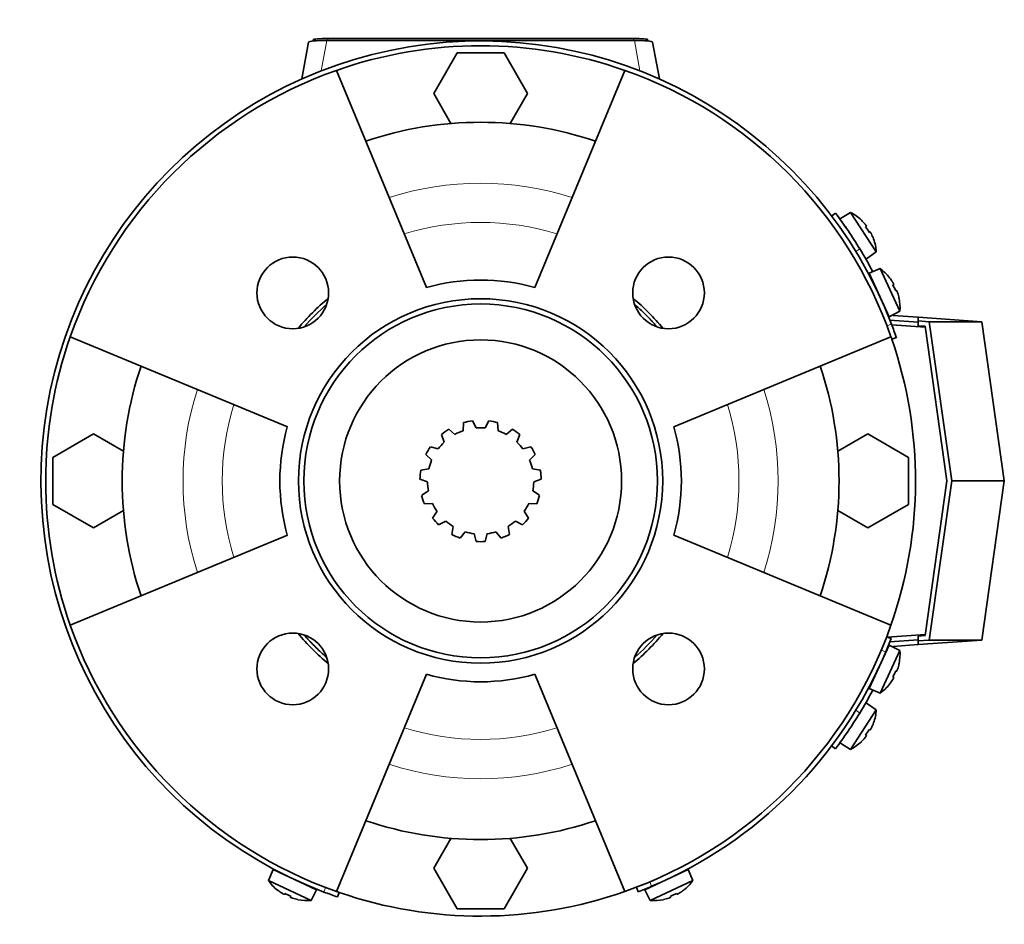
# Model space of a CAD drawing. Header units: millimetres. Extents: x 150 to 747, y -468 to 1127.
# Tile 12 of 12: x 150 to 356, y 938 to 1127. Entities that reach past the tile are written whole.
import ezdxf

# ---------------------------------------------------------------- set-up
doc = ezdxf.new("R2010")
doc.units = ezdxf.units.MM
for name, color, linetype in [('LOW_134-1', 7, 'Continuous'), ('M5X8_UNI7687', 7, 'Continuous'), ('VSI134_FILTRO_A', 7, 'Continuous'), ('VSI134_FILTRO_B', 7, 'Continuous'), ('VSI134_GIUNTO_8×', 7, 'Continuous'), ('VSI134_SUPPORTO_', 7, 'Continuous'), ('VSI134_TERMINALE', 7, 'Continuous'), ('VSI134_TESTATA', 7, 'Continuous')]:
    doc.layers.add(name, color=color, linetype=linetype)

# ---------------------------------------------------------------- blocks, each defined once
blk = doc.blocks.new('SE1')
at = {"layer": 'LOW_134-1', "color": 7, "linetype": 'Continuous', "lineweight": 35}
for p, q in [((332.79, 1063.48), (339.81, 1062.99)), ((339.81, 998.76), (331.87, 998.2))]:
    blk.add_line(p, q, dxfattribs=at)
at = {"layer": 'M5X8_UNI7687', "color": 7, "linetype": 'Continuous', "lineweight": 35}
for p, q in [((324.17, 1087.02), (322.04, 1085.72)), ((329.54, 1078.75), (324.17, 1087.02)), ((326.42, 1085.39), (326.43, 1085.41)), ((327.48, 1084.14), (327.32, 1084.01)), ((328.25, 1082.95), (328.07, 1082.85)), ((328.97, 1081.47), (328.99, 1081.47)), ((327.48, 1077.33), (329.54, 1078.75)), ((330.33, 1075.28), (328.03, 1074.29)), ((328.03, 1074.29), (332.26, 1065.22)), ((334.49, 1066.34), (330.33, 1075.28)), ((332.33, 1073.35), (332.34, 1073.37)), ((333.2, 1071.96), (333.02, 1071.86)), ((333.8, 1070.68), (333.61, 1070.61)), ((334.3, 1069.12), (334.33, 1069.11)), ((332.26, 1065.22), (334.49, 1066.34)), ((332.26, 996.52), (328.03, 987.46)), ((330.33, 986.47), (334.49, 995.4)), ((334.49, 995.4), (332.26, 996.52)), ((333.8, 991.07), (333.61, 991.14)), ((334.3, 992.63), (334.33, 992.63)), ((333.2, 989.78), (333.02, 989.89)), ((328.03, 987.46), (330.33, 986.47)), ((332.33, 988.4), (332.34, 988.38)), ((324.17, 974.73), (329.54, 983)), ((329.54, 983), (327.48, 984.42)), ((328.25, 978.8), (328.07, 978.9)), ((328.97, 980.27), (328.99, 980.28)), ((327.48, 977.61), (327.32, 977.74)), ((322.04, 976.03), (324.17, 974.73)), ((326.42, 976.36), (326.43, 976.33)), ((203.35, 949.61), (202.36, 947.31)), ((212.41, 945.38), (203.35, 949.61)), ((290.18, 949.61), (281.11, 945.38)), ((291.17, 947.31), (290.18, 949.61)), ((202.36, 947.31), (211.29, 943.14)), ((282.23, 943.14), (291.17, 947.31)), ((204.29, 945.31), (204.27, 945.3)), ((205.67, 944.44), (205.78, 944.61)), ((206.96, 943.84), (207.03, 944.03)), ((211.29, 943.14), (212.41, 945.38)), ((281.11, 945.38), (282.23, 943.14)), ((286.56, 943.84), (286.5, 944.03)), ((287.85, 944.44), (287.75, 944.61)), ((289.26, 945.3), (289.24, 945.31)), ((208.52, 943.34), (208.52, 943.31)), ((285.01, 943.34), (285, 943.31))]:
    blk.add_line(p, q, dxfattribs=at)
for centre, radius, start, end in [((319.56, 1078.15), 10, 46.5916, 62.5414), ((322.71, 1083.77), 0.5, 9.1315, 33), ((319.56, 1078.15), 10, 3.4586, 19.4084), ((325.97, 1078.74), 0.5, 33, 56.6899), ((324.52, 1067.13), 10, 38.5916, 54.5414), ((328.42, 1072.26), 0.5, 1.1882, 25), ((330.96, 1066.82), 0.5, 25, 48.8118), ((324.52, 1067.13), 10, 355.4586, 11.4084), ((324.52, 994.61), 10, 348.5916, 4.5414), ((330.96, 994.92), 0.5, 311.1882, 335), ((328.42, 989.49), 0.5, 335, 358.8118), ((324.52, 994.61), 10, 305.4586, 321.4084), ((325.97, 983.01), 0.5, 303.3101, 327), ((319.56, 983.6), 10, 340.5916, 356.5414), ((322.71, 977.98), 0.5, 327, 349.9069), ((319.56, 983.6), 10, 297.4586, 313.4084), ((205.37, 949.21), 0.5, 245, 268.8118), ((288.15, 949.21), 0.5, 271.1882, 295), ((210.5, 953.11), 10, 215.4586, 231.4084), ((210.81, 946.68), 0.5, 221.1882, 245), ((282.71, 946.68), 0.5, 295, 318.8118), ((283.02, 953.11), 10, 308.5916, 324.5414), ((210.5, 953.11), 10, 258.5916, 274.5414), ((283.02, 953.11), 10, 265.4586, 281.4084)]:
    blk.add_arc(centre, radius, start, end, dxfattribs=at)
for centre, major_axis, ratio, start_param, end_param in [((319.57, 1078.16), (-5.45, 8.39), 0.996195, 4.833518, 4.948078), ((321.41, 1079.35), (5.04, -7.77), 0.811251, 1.49595, 1.645642), ((319.57, 1078.16), (5.45, -8.39), 0.996195, 1.335108, 1.449667), ((324.54, 1067.14), (-4.23, 9.06), 0.996195, 4.833518, 4.948078), ((326.53, 1068.07), (3.91, -8.39), 0.811251, 1.49595, 1.645642), ((324.54, 1067.14), (4.23, -9.06), 0.996195, 1.335108, 1.449667), ((326.53, 993.68), (-3.91, -8.39), 0.811251, 1.49595, 1.645642), ((324.54, 994.61), (4.23, 9.06), 0.996195, 4.833518, 4.948078), ((324.54, 994.61), (-4.23, -9.06), 0.996195, 1.335108, 1.449667), ((321.41, 982.4), (-5.04, -7.77), 0.811251, 1.49595, 1.645642), ((319.57, 983.59), (5.45, 8.39), 0.996195, 4.833518, 4.948078), ((319.57, 983.59), (-5.45, -8.39), 0.996195, 1.335108, 1.449667), ((210.5, 953.1), (-9.06, 4.23), 0.996195, 1.335108, 1.449667), ((209.57, 951.11), (-8.39, 3.91), 0.811251, 1.49595, 1.645642), ((210.5, 953.1), (9.06, -4.23), 0.996195, 4.833518, 4.948078), ((283.03, 953.1), (-9.06, -4.23), 0.996195, 1.335108, 1.449667), ((283.96, 951.11), (-8.39, -3.91), 0.811251, 1.49595, 1.645642), ((283.03, 953.1), (9.06, 4.23), 0.996195, 4.833518, 4.948078)]:
    blk.add_ellipse(centre, major_axis=major_axis, ratio=ratio, start_param=start_param, end_param=end_param, dxfattribs=at)
for points in [[(327.48, 1084.14), (327.48, 1084.14), (327.48, 1084.14), (327.48, 1084.15), (327.48, 1084.16), (327.47, 1084.18), (327.46, 1084.2), (327.45, 1084.22), (327.44, 1084.24), (327.42, 1084.27), (327.4, 1084.3), (327.37, 1084.34), (327.35, 1084.37), (327.32, 1084.41), (327.3, 1084.44), (327.27, 1084.48), (327.24, 1084.51), (327.22, 1084.54), (327.21, 1084.55)], [(328.52, 1082.53), (328.51, 1082.54), (328.5, 1082.57), (328.48, 1082.62), (328.46, 1082.66), (328.43, 1082.7), (328.41, 1082.73), (328.39, 1082.77), (328.37, 1082.8), (328.35, 1082.84), (328.33, 1082.86), (328.32, 1082.89), (328.3, 1082.91), (328.29, 1082.92), (328.28, 1082.93), (328.27, 1082.94), (328.26, 1082.95), (328.25, 1082.95), (328.25, 1082.95)], [(333.2, 1071.96), (333.2, 1071.96), (333.2, 1071.97), (333.2, 1071.98), (333.2, 1071.99), (333.2, 1072), (333.19, 1072.02), (333.18, 1072.05), (333.17, 1072.08), (333.16, 1072.11), (333.14, 1072.14), (333.12, 1072.18), (333.1, 1072.21), (333.08, 1072.25), (333.06, 1072.29), (333.04, 1072.33), (333.02, 1072.37), (333, 1072.4), (332.99, 1072.41)], [(334.01, 1070.22), (334, 1070.24), (333.99, 1070.27), (333.98, 1070.32), (333.96, 1070.36), (333.95, 1070.4), (333.93, 1070.44), (333.91, 1070.48), (333.9, 1070.52), (333.88, 1070.55), (333.87, 1070.58), (333.85, 1070.61), (333.84, 1070.63), (333.83, 1070.65), (333.82, 1070.66), (333.81, 1070.67), (333.8, 1070.68), (333.8, 1070.68), (333.8, 1070.68)], [(333.8, 991.07), (333.8, 991.07), (333.8, 991.07), (333.81, 991.08), (333.82, 991.09), (333.83, 991.1), (333.84, 991.12), (333.85, 991.14), (333.87, 991.16), (333.88, 991.19), (333.9, 991.23), (333.91, 991.27), (333.93, 991.3), (333.95, 991.34), (333.96, 991.39), (333.98, 991.43), (333.99, 991.47), (334, 991.51), (334.01, 991.52)], [(332.99, 989.33), (333, 989.35), (333.02, 989.38), (333.04, 989.42), (333.06, 989.46), (333.08, 989.5), (333.1, 989.53), (333.12, 989.57), (333.14, 989.61), (333.16, 989.64), (333.17, 989.67), (333.18, 989.7), (333.19, 989.72), (333.2, 989.74), (333.2, 989.76), (333.2, 989.77), (333.2, 989.78), (333.2, 989.78), (333.2, 989.78)], [(328.25, 978.8), (328.25, 978.8), (328.26, 978.8), (328.27, 978.8), (328.28, 978.81), (328.29, 978.82), (328.3, 978.84), (328.32, 978.86), (328.33, 978.88), (328.35, 978.91), (328.37, 978.94), (328.39, 978.98), (328.41, 979.01), (328.43, 979.05), (328.46, 979.09), (328.48, 979.13), (328.5, 979.17), (328.51, 979.2), (328.52, 979.22)], [(327.21, 977.19), (327.22, 977.21), (327.24, 977.23), (327.27, 977.27), (327.3, 977.31), (327.32, 977.34), (327.35, 977.38), (327.37, 977.41), (327.4, 977.44), (327.42, 977.47), (327.44, 977.5), (327.45, 977.53), (327.46, 977.55), (327.47, 977.57), (327.48, 977.58), (327.48, 977.6), (327.48, 977.61), (327.48, 977.61), (327.48, 977.61)], [(205.22, 944.65), (205.24, 944.64), (205.27, 944.62), (205.31, 944.6), (205.35, 944.57), (205.39, 944.55), (205.42, 944.53), (205.46, 944.51), (205.5, 944.49), (205.53, 944.48), (205.56, 944.46), (205.59, 944.45), (205.61, 944.44), (205.63, 944.44), (205.65, 944.43), (205.66, 944.43), (205.67, 944.43), (205.67, 944.44), (205.67, 944.44)], [(206.96, 943.84), (206.96, 943.84), (206.96, 943.83), (206.97, 943.82), (206.98, 943.82), (206.99, 943.81), (207.01, 943.79), (207.03, 943.78), (207.05, 943.77), (207.08, 943.75), (207.12, 943.74), (207.16, 943.72), (207.19, 943.71), (207.23, 943.69), (207.28, 943.68), (207.32, 943.66), (207.36, 943.64), (207.4, 943.63), (207.41, 943.63)], [(286.11, 943.63), (286.13, 943.63), (286.16, 943.64), (286.21, 943.66), (286.25, 943.68), (286.29, 943.69), (286.33, 943.71), (286.37, 943.72), (286.41, 943.74), (286.44, 943.75), (286.47, 943.77), (286.5, 943.78), (286.52, 943.79), (286.54, 943.81), (286.55, 943.82), (286.56, 943.82), (286.57, 943.83), (286.57, 943.84), (286.56, 943.84)], [(287.85, 944.44), (287.85, 944.44), (287.86, 944.43), (287.87, 944.43), (287.88, 944.43), (287.89, 944.44), (287.91, 944.44), (287.94, 944.45), (287.97, 944.46), (288, 944.48), (288.03, 944.49), (288.07, 944.51), (288.1, 944.53), (288.14, 944.55), (288.18, 944.57), (288.22, 944.6), (288.26, 944.62), (288.29, 944.64), (288.3, 944.65)]]:
    blk.add_open_spline(points, degree=3, dxfattribs=at)
at = {"layer": 'VSI134_FILTRO_A', "color": 4, "linetype": 'Continuous', "lineweight": 9}
for p, q in [((331.78, 1063.32), (332.73, 1063.65)), ((213.99, 944.91), (214.32, 945.85))]:
    blk.add_line(p, q, dxfattribs=at)
at = {"layer": 'VSI134_FILTRO_A', "color": 7, "linetype": 'Continuous', "lineweight": 35}
for p, q in [((332.81, 1060.5), (333.75, 1060.83)), ((216.81, 943.89), (217.14, 944.83))]:
    blk.add_line(p, q, dxfattribs=at)
for radius, start, end in [(92, 20.8687, 249.1313), (91, 70.6497, 109.3503), (92, 19, 20.8687), (91, 160.6497, 199.3503), (91, 19, 19.3645), (92, 249.1313, 251), (91, 250.6608, 251)]:
    blk.add_arc((246.76, 1030.87), radius, start, end, dxfattribs=at)
at = {"layer": 'VSI134_FILTRO_B', "color": 7, "linetype": 'Continuous', "lineweight": 35}
for p, q in [((332.65, 997.9), (331.72, 998.26)), ((279.37, 945.92), (279.73, 944.98))]:
    blk.add_line(p, q, dxfattribs=at)
at = {"layer": 'VSI134_FILTRO_B', "color": 4, "linetype": 'Continuous', "lineweight": 9}
for p, q in [((331.53, 995.12), (330.6, 995.48)), ((282.16, 947.04), (282.52, 946.1))]:
    blk.add_line(p, q, dxfattribs=at)
at = {"layer": 'VSI134_FILTRO_B', "color": 7, "linetype": 'Continuous', "lineweight": 35}
for start, end in [(337.1313, 339), (292.8687, 337.1313), (291, 292.8687)]:
    blk.add_arc((246.76, 1030.87), 92, start, end, dxfattribs=at)
at = {"layer": 'VSI134_GIUNTO_8×', "color": 7, "linetype": 'Continuous', "lineweight": 35}
for p, q in [((243.21, 1043.06), (243.12, 1041.37)), ((245.82, 1041.95), (245.06, 1043.46)), ((248.47, 1043.46), (247.7, 1041.95)), ((250.41, 1041.37), (250.32, 1043.06)), ((238.55, 1040.56), (239.16, 1038.98)), ((241.4, 1040.61), (240.08, 1041.68)), ((253.44, 1041.68), (252.13, 1040.61)), ((254.37, 1038.98), (254.97, 1040.56)), ((235.32, 1036.39), (236.52, 1035.19)), ((237.9, 1037.59), (236.27, 1038.02)), ((257.26, 1038.02), (255.62, 1037.59)), ((257.01, 1035.19), (258.2, 1036.39)), ((235.94, 1033.4), (234.27, 1033.14)), ((259.26, 1033.14), (257.59, 1033.4)), ((234.07, 1031.26), (235.65, 1030.65)), ((257.88, 1030.65), (259.46, 1031.26)), ((235.85, 1028.78), (234.43, 1027.86)), ((259.1, 1027.86), (257.68, 1028.78)), ((235.01, 1026.06), (236.7, 1026.15)), ((256.82, 1026.15), (258.52, 1026.06)), ((237.64, 1024.52), (236.72, 1023.1)), ((256.81, 1023.1), (255.89, 1024.52)), ((237.98, 1021.7), (239.49, 1022.47)), ((254.03, 1022.47), (255.54, 1021.7)), ((241.01, 1021.36), (240.75, 1019.69)), ((242.48, 1018.92), (243.54, 1020.24)), ((245.38, 1019.85), (245.82, 1018.21)), ((247.71, 1018.21), (248.15, 1019.85)), ((249.98, 1020.24), (251.05, 1018.92)), ((252.78, 1019.69), (252.51, 1021.36))]:
    blk.add_line(p, q, dxfattribs=at)
blk.add_circle((246.76, 1030.87), 29.5, dxfattribs=at)
for radius, start, end in [(12.7, 97.7298, 106.2702), (12.7, 73.7298, 82.2702), (12.7, 121.7298, 130.2702), (11.12, 109.1532, 118.8468), (11.12, 85.1532, 94.8468), (11.12, 61.1532, 70.8468), (12.7, 49.7298, 58.2702), (11.12, 133.1532, 142.8468), (11.12, 37.1532, 46.8468), (12.7, 145.7298, 154.2702), (12.7, 25.7298, 34.2702), (11.12, 157.1532, 166.8468), (11.12, 13.1532, 22.8468), (12.7, 169.7298, 178.2702), (12.7, 1.7298, 10.2702), (11.12, 181.1532, 190.8468), (11.12, 349.1532, 358.8468), (12.7, 193.7298, 202.2702), (11.12, 205.1532, 214.8468), (11.12, 325.1532, 334.8468), (12.7, 337.7298, 346.2702), (12.7, 217.7298, 226.2702), (11.12, 229.1532, 238.8468), (11.12, 301.1532, 310.8468), (12.7, 313.7298, 322.2702), (11.12, 253.1532, 262.8468), (11.12, 277.1532, 286.8468), (12.7, 241.7298, 250.2702), (12.7, 265.7298, 274.2702), (12.7, 289.7298, 298.2702)]:
    blk.add_arc((246.76, 1030.87), radius, start, end, dxfattribs=at)
at = {"layer": 'VSI134_SUPPORTO_', "color": 7, "linetype": 'Continuous', "lineweight": 35}
for p, q in [((241.86, 1120.37), (236.95, 1111.87)), ((251.67, 1120.37), (241.86, 1120.37)), ((256.58, 1111.87), (251.67, 1120.37)), ((216.61, 1116.73), (235.42, 1071.31)), ((276.92, 1116.73), (258.1, 1071.31)), ((236.95, 1111.87), (240.56, 1105.62)), ((252.97, 1105.62), (256.58, 1111.87)), ((160.9, 1061.03), (206.32, 1042.21)), ((332.62, 1061.03), (287.2, 1042.21)), ((165.76, 1040.69), (157.26, 1035.78)), ((172.02, 1037.08), (165.76, 1040.69)), ((327.76, 1040.69), (321.51, 1037.08)), ((336.26, 1035.78), (327.76, 1040.69)), ((157.26, 1035.78), (157.26, 1025.97)), ((336.26, 1025.97), (336.26, 1035.78)), ((157.26, 1025.97), (165.76, 1021.06)), ((165.76, 1021.06), (172.02, 1024.67)), ((321.51, 1024.67), (327.76, 1021.06)), ((327.76, 1021.06), (336.26, 1025.97)), ((160.9, 1000.72), (206.32, 1019.53)), ((332.62, 1000.72), (287.2, 1019.53)), ((216.61, 945.01), (235.42, 990.43)), ((276.92, 945.01), (258.1, 990.43)), ((240.56, 956.13), (236.95, 949.87)), ((256.58, 949.87), (252.97, 956.13)), ((236.95, 949.87), (241.86, 941.37)), ((251.67, 941.37), (256.58, 949.87)), ((241.86, 941.37), (251.67, 941.37))]:
    blk.add_line(p, q, dxfattribs=at)
for centre, radius in [((207.45, 1070.19), 7.5), ((286.08, 1070.19), 7.5), ((246.76, 1030.87), 38.1), ((246.76, 1030.87), 37), ((207.45, 991.56), 7.5), ((286.08, 991.56), 7.5)]:
    blk.add_circle(centre, radius, dxfattribs=at)
for radius, start, end in [(91, 109.3503, 160.6497), (91, 19.3503, 70.6497), (75, 71.3226, 108.6774), (42, 74.3371, 105.6629), (49.76, 129.8749, 140.1251), (49, 131.0889, 138.9111), (49.76, 39.8749, 50.1251), (91, 340.6497, 19), (75, 161.3226, 198.6774), (75, 341.3226, 18.6774), (42, 164.3371, 195.6629), (42, 344.3371, 15.6629), (91, 199.3503, 250.6497), (91, 289.3503, 340.6497), (49.76, 219.8749, 230.1251), (49.76, 309.8749, 320.1251), (49, 311.0889, 318.9111), (42, 254.3371, 285.6629), (75, 251.3226, 288.6774), (91, 251, 289.3503)]:
    blk.add_arc((246.76, 1030.87), radius, start, end, dxfattribs=at)
at = {"layer": 'VSI134_SUPPORTO_', "color": 4, "linetype": 'Continuous', "lineweight": 9}
for radius, start, end in [(62.27, 72.1054, 107.8946), (54.06, 72.8071, 107.1929), (62.27, 162.1054, 197.8946), (62.27, 342.1054, 17.8946), (54.06, 162.8071, 197.1929), (54.06, 342.8071, 17.1929), (54.06, 252.8071, 287.1929), (62.27, 252.1054, 287.8946)]:
    blk.add_arc((246.76, 1030.87), radius, start, end, dxfattribs=at)
at = {"layer": 'VSI134_SUPPORTO_', "color": 7, "linetype": 'Continuous', "lineweight": 35}
for points, knots in [([(283.58, 1063.21), (283.47, 1063.34), (283.21, 1063.63), (282.79, 1064.09), (282.34, 1064.57), (281.88, 1065.05), (281.25, 1065.69), (280.43, 1066.48), (279.63, 1067.22), (279.17, 1067.63), (279.04, 1067.74)], [0.4175395, 0.4175395, 0.4175395, 0.4175395, 0.4310399, 0.4482815, 0.4655231, 0.4827647, 0.5000063, 0.5357201, 0.571434, 0.5842535, 0.5842535, 0.5842535, 0.5842535]), ([(210, 998.48), (210.1, 998.37), (210.34, 998.1), (210.74, 997.66), (211.19, 997.18), (211.65, 996.7), (212.28, 996.06), (213.1, 995.26), (213.88, 994.55), (214.33, 994.15), (214.43, 994.05)], [0.4196811, 0.4196811, 0.4196811, 0.4196811, 0.4310399, 0.4482815, 0.4655231, 0.4827647, 0.5000063, 0.5357201, 0.571434, 0.5825739, 0.5825739, 0.5825739, 0.5825739])]:
    blk.add_open_spline(points, degree=3, knots=knots, dxfattribs=at)
at = {"layer": 'VSI134_TERMINALE', "color": 7, "linetype": 'Continuous', "lineweight": 35}
for p, q in [((321.01, 1086.87), (320.21, 1086.27)), ((333.09, 1065.46), (338.32, 1065.1)), ((332.39, 1064.51), (338.32, 1064.1)), ((338.32, 1064.33), (338.32, 1065.1)), ((338.32, 1065.1), (351.66, 1064.17)), ((338.32, 1064.33), (338.32, 1063.33)), ((338.32, 1064.33), (340.65, 1064.17)), ((339.77, 1063.22), (338.32, 1063.33)), ((339.77, 1063.22), (344.32, 1030.87)), ((345.33, 1030.87), (340.65, 1064.17)), ((340.65, 1064.17), (351.66, 1064.17)), ((351.66, 1064.17), (356.34, 1030.87)), ((344.32, 1030.87), (339.77, 998.52)), ((340.65, 997.58), (345.33, 1030.87)), ((345.33, 1030.87), (356.34, 1030.87)), ((351.66, 997.58), (356.34, 1030.87)), ((332.39, 997.24), (338.32, 997.65)), ((338.32, 998.42), (339.77, 998.52)), ((338.32, 998.42), (338.32, 997.42)), ((338.32, 996.65), (351.66, 997.58)), ((338.32, 997.42), (340.65, 997.58)), ((338.32, 997.42), (338.32, 996.65)), ((340.65, 997.58), (351.66, 997.58)), ((333.09, 996.28), (338.32, 996.65)), ((320.21, 975.48), (321.01, 974.87))]:
    blk.add_line(p, q, dxfattribs=at)
at = {"layer": 'VSI134_TERMINALE', "color": 4, "linetype": 'Continuous', "lineweight": 9}
for p, q in [((326.08, 1079.43), (325.28, 1078.82)), ((325.28, 982.93), (326.08, 982.32))]:
    blk.add_line(p, q, dxfattribs=at)
at = {"layer": 'VSI134_TERMINALE', "color": 7, "linetype": 'Continuous', "lineweight": 35}
for start, end in [(31.4706, 37.0241), (28.067, 31.4706), (21.8355, 21.933), (338.067, 338.1645), (328.5294, 331.933), (322.9759, 328.5294)]:
    blk.add_arc((246.76, 1030.87), 93, start, end, dxfattribs=at)
at = {"layer": 'VSI134_TESTATA', "color": 7, "linetype": 'Continuous', "lineweight": 35}
for p, q in [((211.76, 1123.13), (211.76, 1122.87)), ((278.94, 1122.98), (214.58, 1122.98)), ((214.76, 1123.39), (278.76, 1123.39)), ((281.76, 1123.13), (281.76, 1122.87)), ((210.76, 1122.64), (209.35, 1114.92)), ((284.17, 1114.92), (282.76, 1122.64))]:
    blk.add_line(p, q, dxfattribs=at)
at = {"layer": 'VSI134_TESTATA', "color": 4, "linetype": 'Continuous', "lineweight": 9}
for p, q in [((213.42, 1116.62), (214.58, 1122.98)), ((214.76, 1123.39), (214.76, 1122.98)), ((278.76, 1123.39), (278.76, 1122.98)), ((278.94, 1122.98), (280.11, 1116.62))]:
    blk.add_line(p, q, dxfattribs=at)
at = {"layer": 'VSI134_TESTATA', "color": 7, "linetype": 'Continuous', "lineweight": 35}
for centre, major_axis, ratio, start_param, end_param in [((214.83, 1122.61), (4.06, -0.02), 0.091176, 1.630723, 3.142091), ((214.76, 1123.13), (-3, 0), 0.087156, 4.712389, 6.283185), ((278.76, 1123.13), (-3, 0), 0.087156, 3.141593, 4.712389), ((278.7, 1122.61), (-4.06, -0.02), 0.091176, 3.141095, 4.652463)]:
    blk.add_ellipse(centre, major_axis=major_axis, ratio=ratio, start_param=start_param, end_param=end_param, dxfattribs=at)

msp = doc.modelspace()

# ---------------------------------------------------------------- block references
msp.add_blockref('SE1', (0, 0))

doc.saveas('drawing.dxf')
